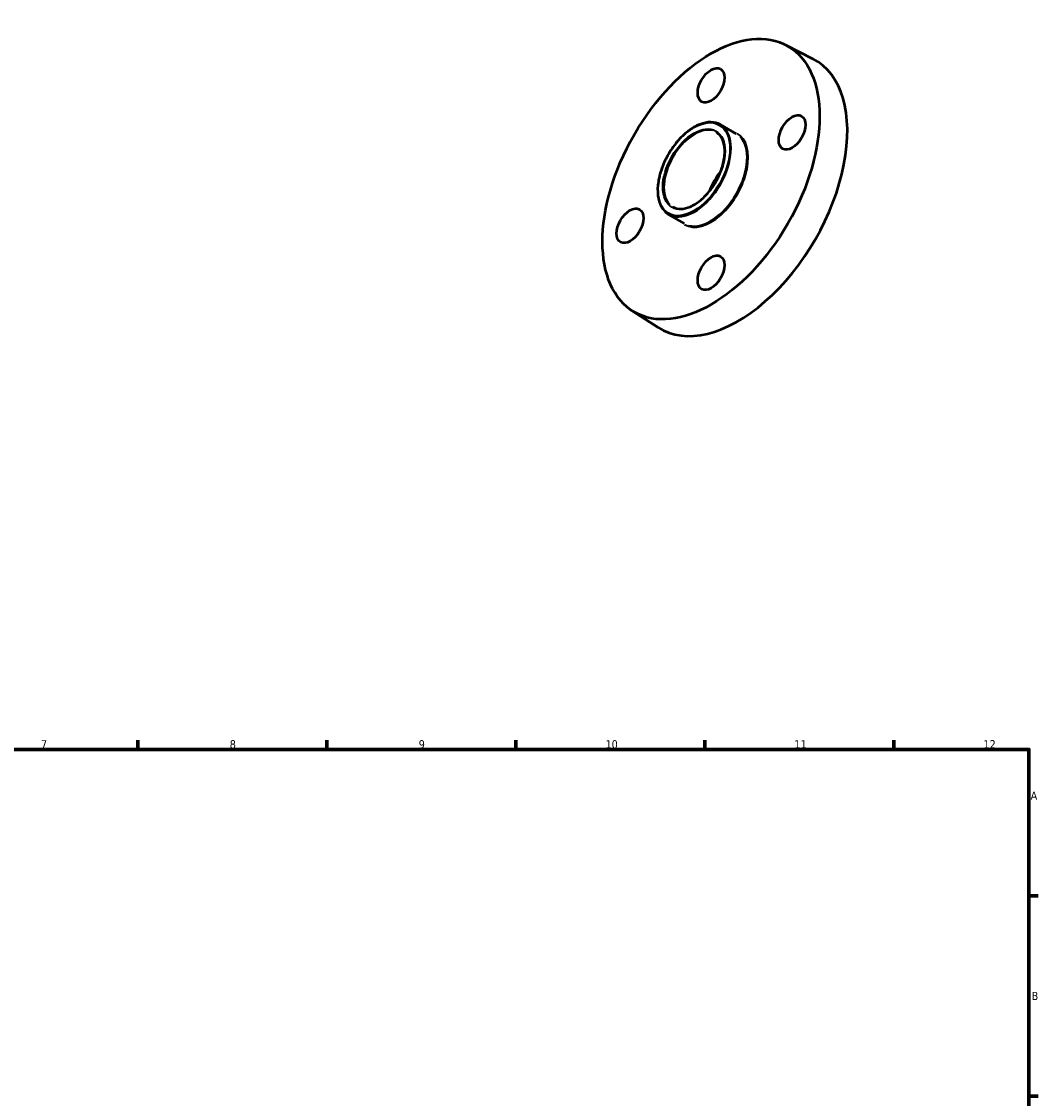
# Model space of a CAD drawing. Header units: millimetres. Extents: x -6 to 901, y -58 to 844.
# Tile 4 of 4: x 447 to 825, y 445 to 844. Entities that reach past the tile are written whole.
import ezdxf

# ---------------------------------------------------------------- set-up
doc = ezdxf.new("R2010")
doc.units = ezdxf.units.MM
for name, color, linetype, lineweight in [('Border (ANSI)', 7, 'Continuous', 70), ('Visible (ANSI)', 7, 'Continuous', 50), ('Visible Narrow (ANSI)', 7, 'Continuous', 35)]:
    doc.layers.add(name, color=color, linetype=linetype, lineweight=lineweight)
doc.styles.add('Note Text (ANSI)', font='tahoma.ttf')

# ---------------------------------------------------------------- blocks, each defined once
blk = doc.blocks.new('Borders Default Border')
at = {"layer": 'Border (ANSI)'}
for p, q in [((490.58, 574), (490.58, 577.45)), ((560.67, 574), (560.67, 577.45)), ((630.75, 574), (630.75, 577.45)), ((700.83, 574), (700.83, 577.45)), ((770.92, 574), (770.92, 577.45)), ((821, 519.75), (824.45, 519.75)), ((821, 445.5), (824.45, 445.5))]:
    blk.add_line(p, q, dxfattribs=at)
at = {"layer": 'Border (ANSI)', "flags": 128}
blk.add_lwpolyline([(20, 20), (20, 574), (821, 574), (821, 20), (20, 20)], dxfattribs=at)
at = {"layer": 'Border (ANSI)', "attachment_point": 7, "style": 'Note Text (ANSI)'}
for s, insert, char_height in [('7', (454.6, 574.4), 3.05), ('8', (524.63, 574.33), 3.05), ('9', (594.7, 574.34), 3.05), ('10', (663.96, 574.34), 3.048), ('11', (734.04, 574.4), 3.048), ('12', (804.13, 574.4), 3.048), ('A', (821.63, 555.35), 3.05), ('B', (821.99, 481.1), 3.05)]:
    blk.add_mtext(s, dxfattribs=dict(at, insert=insert, char_height=char_height))

msp = doc.modelspace()

# ---------------------------------------------------------------- linework, layer by layer
at = {"layer": 'Visible (ANSI)'}
for p, q in [((730.6824, 835.2495), (740.8604, 830.0517)), ((712.472, 802.231), (706.5606, 805.6352)), ((693.3092, 768.9542), (687.3977, 772.3584)), ((673.8917, 736.6308), (683.496, 730.4368))]:
    msp.add_line(p, q, dxfattribs=at)
for centre, major_axis in [((703.1168, 785.4623), (28.4074, 49.3303)), ((703.1168, 820.2081), (3.4932, 6.0661)), ((733.1689, 802.7681), (3.4932, 6.0661)), ((673.0648, 768.1565), (3.4932, 6.0661)), ((703.1168, 750.7166), (3.4932, 6.0661))]:
    msp.add_ellipse(centre, major_axis=major_axis, ratio=0.57809312, dxfattribs=at)
for centre, major_axis, start_param, end_param in [((713.0163, 779.7616), (-28.6944, -49.8285), 6.25408321, 9.45388006), ((712.3092, 780.1688), (-7.9845, -13.8653), 4.44109314, 4.98368482), ((712.3092, 780.1688), (-7.5853, -13.1721), 4.55485318, 4.86992478)]:
    msp.add_ellipse(centre, major_axis=major_axis, ratio=0.57809312, start_param=start_param, end_param=end_param, dxfattribs=at)
for points, knots in [([(706.5606, 805.6352), (705.5343, 806.2262), (704.3493, 806.5381), (701.7707, 806.5813), (700.3733, 806.3015), (697.4994, 805.1724), (696.0217, 804.313), (693.1496, 802.1049), (691.7558, 800.7557), (689.1935, 797.7073), (688.0253, 796.0092), (686.0296, 792.4345), (685.2024, 790.5586), (683.9718, 786.8149), (683.5688, 784.9476), (683.2314, 781.4063), (683.2974, 779.7329), (683.9011, 776.7525), (684.4379, 775.4442), (685.7962, 773.5381), (686.541, 772.8517), (687.3977, 772.3584)], [5.49972085, 5.49972085, 5.49972085, 5.49972085, 5.80952245, 5.80952245, 6.12622924, 6.12622924, 6.44854911, 6.44854911, 6.77127936, 6.77127936, 7.09353649, 7.09353649, 7.41561494, 7.41561494, 7.7379291, 7.7379291, 8.060713, 8.060713, 8.38268053, 8.38268053, 8.64131351, 8.64131351, 8.64131351, 8.64131351]), ([(688.9946, 775.1314), (689.85, 774.6389), (690.8495, 774.393), (693.0227, 774.4306), (694.1887, 774.6995), (696.5674, 775.7176), (697.7777, 776.4572), (700.133, 778.3364), (701.2777, 779.4753), (703.3848, 782.0403), (704.3465, 783.4663), (705.987, 786.4597), (706.6653, 788.0266), (707.6687, 791.1386), (707.994, 792.6833), (708.2619, 795.5897), (708.205, 796.9512), (707.7236, 799.3556), (707.2989, 800.3966), (706.2352, 801.9217), (705.6442, 802.4702), (704.9637, 802.8621)], [2.3581282, 2.3581282, 2.3581282, 2.3581282, 2.69154081, 2.69154081, 3.01437193, 3.01437193, 3.33128984, 3.33128984, 3.64810519, 3.64810519, 3.96548673, 3.96548673, 4.28305465, 4.28305465, 4.60032803, 4.60032803, 4.91701999, 4.91701999, 5.23446056, 5.23446056, 5.49972085, 5.49972085, 5.49972085, 5.49972085])]:
    msp.add_open_spline(points, degree=3, knots=knots, dxfattribs=at)
at = {"layer": 'Visible Narrow (ANSI)'}
for major_axis in [(9.4217, 16.3611), (8.1442, 14.1426)]:
    msp.add_ellipse((696.7529, 789.1271), major_axis=major_axis, ratio=0.57809312, dxfattribs=at)
for centre, major_axis, start_param, end_param in [((696.9792, 788.9968), (-7.9845, -13.8653), 3.29867229, 6.12610567), ((696.9792, 788.9968), (-9.5814, -16.6384), 0.15707963, 2.98451302), ((703.1168, 785.4623), (-9.7411, -16.9157), 6.27707714, 9.43088613), ((702.8906, 785.5926), (9.5814, 16.6384), 3.29867229, 6.12610567)]:
    msp.add_ellipse(centre, major_axis=major_axis, ratio=0.57809312, start_param=start_param, end_param=end_param, dxfattribs=at)

# ---------------------------------------------------------------- block references
msp.add_blockref('Borders Default Border', (0, 0))

doc.saveas('drawing.dxf')
